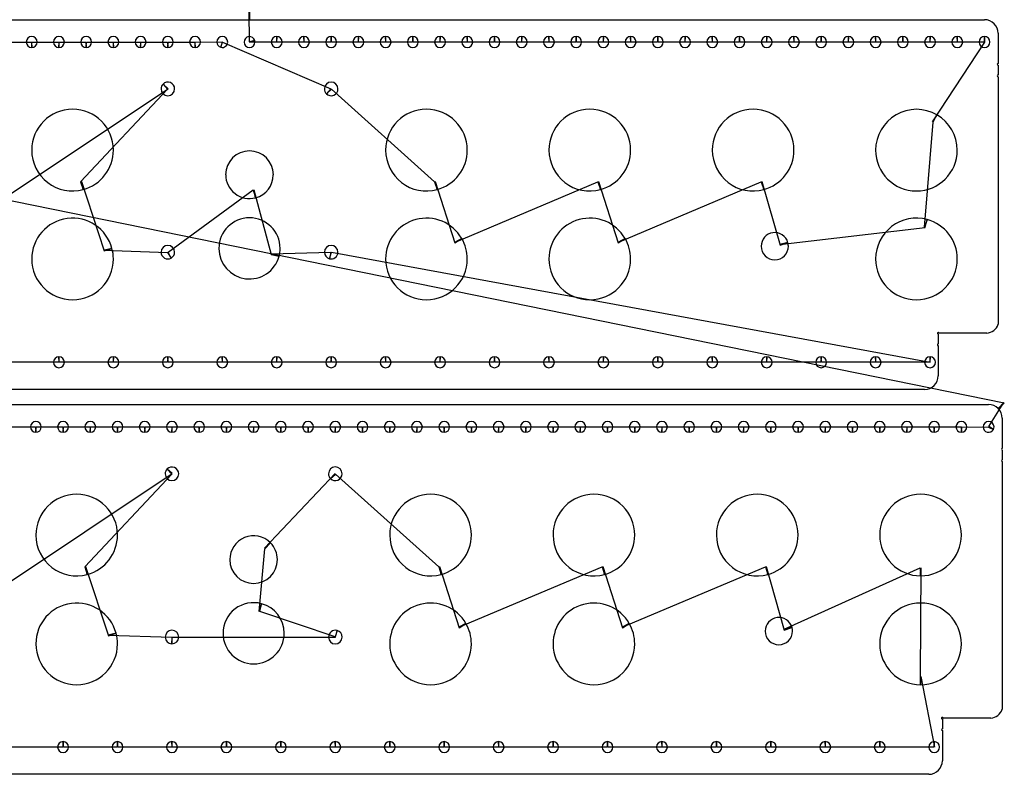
# Model space of a CAD drawing. Header units: inches. Extents: x 1 to 28.8, y 1 to 43.4.
# Tile 4 of 5: x 10.5 to 28.6, y 22.4 to 36.3. Entities that reach past the tile are written whole.
import ezdxf

# ---------------------------------------------------------------- set-up
doc = ezdxf.new("R2010")
doc.units = ezdxf.units.IN
doc.layers.get('0').update_dxf_attribs({"linetype": 'CONTINUOUS'})
doc.layers.add('3', color=7, linetype='CONTINUOUS')
doc.layers.add('9', color=7, linetype='CONTINUOUS')

msp = doc.modelspace()

# ---------------------------------------------------------------- linework, layer by layer
at = {"color": 0, "linetype": 'CONTINUOUS'}
for p, q in [((14.767, 35.845), (14.762, 36.4)), ((10.272, 35.84), (10.764, 35.84)), ((10.772, 35.84), (11.264, 35.84)), ((11.272, 35.84), (11.764, 35.84)), ((11.772, 35.84), (12.264, 35.84)), ((12.272, 35.84), (12.764, 35.84)), ((12.772, 35.84), (13.264, 35.84)), ((13.272, 35.84), (13.764, 35.84)), ((13.772, 35.84), (14.264, 35.841)), ((14.272, 35.839), (16.264, 34.982)), ((15.264, 35.84), (14.769, 35.836)), ((15.764, 35.84), (15.272, 35.84)), ((16.264, 35.84), (15.772, 35.84)), ((16.764, 35.84), (16.272, 35.84)), ((17.264, 35.84), (16.772, 35.84)), ((17.764, 35.84), (17.272, 35.84)), ((18.264, 35.84), (17.772, 35.84)), ((18.764, 35.84), (18.272, 35.84)), ((19.264, 35.84), (18.772, 35.84)), ((19.764, 35.84), (19.272, 35.84)), ((20.264, 35.84), (19.772, 35.84)), ((20.764, 35.84), (20.272, 35.84)), ((21.264, 35.84), (20.772, 35.84)), ((21.764, 35.84), (21.272, 35.84)), ((22.264, 35.84), (21.772, 35.84)), ((22.764, 35.84), (22.272, 35.84)), ((23.264, 35.84), (22.772, 35.84)), ((23.764, 35.84), (23.272, 35.84)), ((24.264, 35.84), (23.772, 35.84)), ((24.764, 35.84), (24.272, 35.84)), ((25.264, 35.84), (24.772, 35.84)), ((25.764, 35.84), (25.272, 35.84)), ((26.264, 35.84), (25.772, 35.84)), ((26.764, 35.84), (26.272, 35.84)), ((27.264, 35.84), (26.772, 35.84)), ((27.764, 35.84), (27.272, 35.84)), ((27.312, 34.376), (28.272, 35.84)), ((28.264, 35.84), (27.772, 35.84)), ((9.035, 32.159), (13.272, 34.982)), ((13.264, 34.974), (11.667, 33.272)), ((16.272, 34.974), (18.167, 33.272)), ((27.167, 32.435), (27.324, 34.37)), ((28.632, 29.206), (8.667, 33.272)), ((11.68, 33.275), (12.099, 32.002)), ((13.273, 31.981), (14.836, 33.122)), ((14.849, 33.125), (15.165, 31.935)), ((18.18, 33.275), (18.541, 32.148)), ((18.535, 32.159), (21.167, 33.272)), ((21.18, 33.275), (21.541, 32.148)), ((21.535, 32.159), (24.167, 33.272)), ((24.18, 33.275), (24.513, 32.108)), ((24.51, 32.12), (27.18, 32.431)), ((12.096, 32.015), (13.263, 31.975)), ((15.168, 31.948), (16.263, 31.979)), ((16.273, 31.976), (27.272, 29.956)), ((11.264, 29.956), (10.272, 29.956)), ((12.264, 29.956), (11.272, 29.956)), ((13.264, 29.956), (12.272, 29.956)), ((14.264, 29.956), (13.272, 29.956)), ((15.264, 29.956), (14.272, 29.956)), ((16.264, 29.956), (15.272, 29.956)), ((17.264, 29.956), (16.272, 29.956)), ((18.264, 29.956), (17.272, 29.956)), ((19.264, 29.956), (18.272, 29.956)), ((20.264, 29.956), (19.272, 29.956)), ((21.264, 29.956), (20.272, 29.956)), ((22.264, 29.956), (21.272, 29.956)), ((23.264, 29.956), (22.272, 29.956)), ((24.264, 29.956), (23.272, 29.956)), ((25.264, 29.956), (24.272, 29.956)), ((26.264, 29.956), (25.272, 29.956)), ((27.264, 29.956), (26.272, 29.956)), ((28.347, 28.772), (28.622, 29.215)), ((10.349, 28.768), (10.84, 28.768)), ((10.849, 28.768), (11.34, 28.768)), ((11.349, 28.768), (11.84, 28.768)), ((11.849, 28.768), (12.34, 28.768)), ((12.349, 28.768), (12.84, 28.768)), ((12.849, 28.768), (13.34, 28.768)), ((13.349, 28.768), (13.84, 28.768)), ((13.849, 28.768), (14.34, 28.768)), ((14.349, 28.768), (14.84, 28.768)), ((14.849, 28.768), (15.34, 28.768)), ((15.349, 28.768), (15.84, 28.768)), ((15.849, 28.768), (16.34, 28.768)), ((16.349, 28.768), (16.84, 28.768)), ((16.849, 28.768), (17.34, 28.768)), ((17.349, 28.768), (17.84, 28.768)), ((17.849, 28.768), (18.34, 28.768)), ((18.349, 28.768), (18.84, 28.768)), ((18.849, 28.768), (19.34, 28.768)), ((19.349, 28.768), (19.84, 28.768)), ((19.849, 28.768), (20.34, 28.768)), ((20.349, 28.768), (20.84, 28.768)), ((20.849, 28.768), (21.34, 28.768)), ((21.349, 28.768), (21.84, 28.768)), ((21.849, 28.768), (22.34, 28.768)), ((22.349, 28.768), (22.84, 28.768)), ((22.849, 28.768), (23.34, 28.768)), ((23.349, 28.768), (23.84, 28.768)), ((23.849, 28.768), (24.34, 28.768)), ((24.349, 28.768), (24.84, 28.768)), ((24.849, 28.768), (25.34, 28.768)), ((25.349, 28.768), (25.84, 28.768)), ((25.849, 28.768), (26.34, 28.768)), ((26.349, 28.768), (26.84, 28.768)), ((26.849, 28.768), (27.34, 28.768)), ((27.349, 28.768), (27.84, 28.768)), ((27.849, 28.768), (28.342, 28.764)), ((9.111, 25.087), (13.348, 27.909)), ((13.34, 27.902), (11.743, 26.199)), ((15.043, 26.537), (16.34, 27.909)), ((16.348, 27.902), (18.243, 26.199)), ((14.945, 25.376), (15.052, 26.528)), ((11.756, 26.203), (12.176, 24.93)), ((18.256, 26.203), (18.617, 25.075)), ((18.611, 25.087), (21.243, 26.199)), ((21.256, 26.203), (21.617, 25.075)), ((21.611, 25.087), (24.243, 26.199)), ((24.256, 26.203), (24.589, 25.035)), ((24.586, 25.048), (27.088, 26.181)), ((27.101, 26.181), (27.088, 24.181)), ((16.339, 24.907), (14.957, 25.373)), ((12.172, 24.942), (13.339, 24.905)), ((13.35, 24.905), (16.349, 24.904)), ((27.101, 24.181), (27.349, 22.884)), ((11.34, 22.884), (10.349, 22.884)), ((12.34, 22.884), (11.349, 22.884)), ((13.34, 22.884), (12.349, 22.884)), ((14.34, 22.884), (13.349, 22.884)), ((15.34, 22.884), (14.349, 22.884)), ((16.34, 22.884), (15.349, 22.884)), ((17.34, 22.884), (16.349, 22.884)), ((18.34, 22.884), (17.349, 22.884)), ((19.34, 22.884), (18.349, 22.884)), ((20.34, 22.884), (19.349, 22.884)), ((21.34, 22.884), (20.349, 22.884)), ((22.34, 22.884), (21.349, 22.884)), ((23.34, 22.884), (22.349, 22.884)), ((24.34, 22.884), (23.349, 22.884)), ((25.34, 22.884), (24.349, 22.884)), ((26.34, 22.884), (25.349, 22.884)), ((27.34, 22.884), (26.349, 22.884))]:
    msp.add_line(p, q, dxfattribs=at)
at = {"layer": '3', "color": 3, "linetype": 'CONTINUOUS'}
for p, q in [((1.268, 36.25), (14.768, 36.25)), ((14.768, 36.25), (28.268, 36.25)), ((28.518, 36), (28.518, 35.445)), ((28.518, 35.415), (28.518, 35.233)), ((28.518, 35.203), (28.518, 30.653)), ((27.418, 30.473), (27.418, 30.291)), ((28.309, 30.488), (27.433, 30.488)), ((27.418, 30.261), (27.418, 29.706)), ((27.168, 29.456), (2.368, 29.456)), ((1.344, 29.178), (28.344, 29.178)), ((28.594, 28.928), (28.594, 28.373)), ((28.594, 28.343), (28.594, 28.161)), ((28.594, 28.131), (28.594, 23.58)), ((27.494, 23.401), (27.494, 23.219)), ((28.385, 23.416), (27.509, 23.416)), ((27.494, 23.189), (27.494, 22.634)), ((27.244, 22.384), (2.444, 22.384))]:
    msp.add_line(p, q, dxfattribs=at)
for centre, radius, start, end in [((28.268, 36), 0.25, 0, 90), ((10.768, 35.84), 0.1, 360, 180), ((10.768, 35.84), 0.1, 180, 270), ((10.768, 35.84), 0.1, 270, 0), ((11.268, 35.84), 0.1, 360, 180), ((11.268, 35.84), 0.1, 180, 270), ((11.268, 35.84), 0.1, 270, 0), ((11.768, 35.84), 0.1, 360, 180), ((11.768, 35.84), 0.1, 180, 270), ((11.768, 35.84), 0.1, 270, 0), ((12.268, 35.84), 0.1, 360, 180), ((12.268, 35.84), 0.1, 180, 270), ((12.268, 35.84), 0.1, 270, 0), ((12.768, 35.84), 0.1, 360, 180), ((12.768, 35.84), 0.1, 180, 270), ((12.768, 35.84), 0.1, 270, 0), ((13.268, 35.84), 0.1, 360, 180), ((13.268, 35.84), 0.1, 180, 270), ((13.268, 35.84), 0.1, 270, 0), ((13.768, 35.84), 0.1, 360, 180), ((13.768, 35.84), 0.1, 180, 270), ((13.768, 35.84), 0.1, 270, 0), ((14.268, 35.84), 0.1, 360, 180), ((14.268, 35.84), 0.1, 180, 255), ((14.268, 35.84), 0.1, 255, 0), ((14.768, 35.84), 0.1, 15, 180), ((14.768, 35.84), 0.1, 180, 360), ((14.768, 35.84), 0.1, 360, 15), ((15.268, 35.84), 0.1, 90, 180), ((15.268, 35.84), 0.1, 180, 360), ((15.268, 35.84), 0.1, 360, 90), ((15.768, 35.84), 0.1, 90, 180), ((15.768, 35.84), 0.1, 180, 360), ((15.768, 35.84), 0.1, 360, 90), ((16.268, 35.84), 0.1, 90, 180), ((16.268, 35.84), 0.1, 180, 360), ((16.268, 35.84), 0.1, 360, 90), ((16.768, 35.84), 0.1, 90, 180), ((16.768, 35.84), 0.1, 180, 360), ((16.768, 35.84), 0.1, 360, 90), ((17.268, 35.84), 0.1, 90, 180), ((17.268, 35.84), 0.1, 180, 360), ((17.268, 35.84), 0.1, 360, 90), ((17.768, 35.84), 0.1, 90, 180), ((17.768, 35.84), 0.1, 180, 360), ((17.768, 35.84), 0.1, 360, 90), ((18.268, 35.84), 0.1, 90, 180), ((18.268, 35.84), 0.1, 180, 360), ((18.268, 35.84), 0.1, 360, 90), ((18.768, 35.84), 0.1, 90, 180), ((18.768, 35.84), 0.1, 180, 360), ((18.768, 35.84), 0.1, 360, 90), ((19.268, 35.84), 0.1, 90, 180), ((19.268, 35.84), 0.1, 180, 360), ((19.268, 35.84), 0.1, 360, 90), ((19.768, 35.84), 0.1, 90, 180), ((19.768, 35.84), 0.1, 180, 360), ((19.768, 35.84), 0.1, 360, 90), ((20.268, 35.84), 0.1, 90, 180), ((20.268, 35.84), 0.1, 180, 360), ((20.268, 35.84), 0.1, 360, 90), ((20.768, 35.84), 0.1, 90, 180), ((20.768, 35.84), 0.1, 180, 360), ((20.768, 35.84), 0.1, 360, 90), ((21.268, 35.84), 0.1, 90, 180), ((21.268, 35.84), 0.1, 180, 360), ((21.268, 35.84), 0.1, 360, 90), ((21.768, 35.84), 0.1, 90, 180), ((21.768, 35.84), 0.1, 180, 360), ((21.768, 35.84), 0.1, 360, 90), ((22.268, 35.84), 0.1, 90, 180), ((22.268, 35.84), 0.1, 180, 360), ((22.268, 35.84), 0.1, 360, 90), ((22.768, 35.84), 0.1, 90, 180), ((22.768, 35.84), 0.1, 180, 360), ((22.768, 35.84), 0.1, 360, 90), ((23.268, 35.84), 0.1, 90, 180), ((23.268, 35.84), 0.1, 180, 360), ((23.268, 35.84), 0.1, 360, 90), ((23.768, 35.84), 0.1, 90, 180), ((23.768, 35.84), 0.1, 180, 360), ((23.768, 35.84), 0.1, 360, 90), ((24.268, 35.84), 0.1, 90, 180), ((24.268, 35.84), 0.1, 180, 360), ((24.268, 35.84), 0.1, 360, 90), ((24.768, 35.84), 0.1, 90, 180), ((24.768, 35.84), 0.1, 180, 360), ((24.768, 35.84), 0.1, 360, 90), ((25.268, 35.84), 0.1, 90, 180), ((25.268, 35.84), 0.1, 180, 360), ((25.268, 35.84), 0.1, 360, 90), ((25.768, 35.84), 0.1, 90, 180), ((25.768, 35.84), 0.1, 180, 360), ((25.768, 35.84), 0.1, 360, 90), ((26.268, 35.84), 0.1, 90, 180), ((26.268, 35.84), 0.1, 180, 360), ((26.268, 35.84), 0.1, 360, 90), ((26.768, 35.84), 0.1, 90, 180), ((26.768, 35.84), 0.1, 180, 360), ((26.768, 35.84), 0.1, 360, 90), ((27.268, 35.84), 0.1, 90, 180), ((27.268, 35.84), 0.1, 180, 360), ((27.268, 35.84), 0.1, 360, 90), ((27.768, 35.84), 0.1, 90, 180), ((27.768, 35.84), 0.1, 180, 360), ((27.768, 35.84), 0.1, 360, 90), ((28.268, 35.84), 0.1, 90, 180), ((28.268, 35.84), 0.1, 180, 360), ((28.268, 35.84), 0.1, 360, 90), ((28.518, 35.43), 0.015, 90, 270), ((13.268, 34.978), 0.125, 360, 135), ((16.268, 34.978), 0.125, 360, 180), ((28.518, 35.218), 0.015, 90, 270), ((13.268, 34.978), 0.125, 135, 180), ((13.268, 34.978), 0.125, 180, 360), ((16.268, 34.978), 0.125, 180, 225), ((16.268, 34.978), 0.125, 225, 0), ((11.518, 33.853), 0.75, 360, 180), ((18.018, 33.853), 0.75, 360, 180), ((21.018, 33.853), 0.75, 360, 180), ((24.018, 33.853), 0.75, 360, 180), ((27.018, 33.853), 0.75, 60, 180), ((27.018, 33.853), 0.75, 360, 60), ((11.518, 33.853), 0.75, 180, 285), ((11.518, 33.853), 0.75, 285, 0), ((14.768, 33.401), 0.438, 360, 180), ((18.018, 33.853), 0.75, 180, 285), ((18.018, 33.853), 0.75, 285, 0), ((21.018, 33.853), 0.75, 180, 285), ((21.018, 33.853), 0.75, 285, 0), ((24.018, 33.853), 0.75, 180, 285), ((24.018, 33.853), 0.75, 285, 0), ((27.018, 33.853), 0.75, 180, 360), ((14.768, 33.401), 0.437, 180, 285), ((14.768, 33.401), 0.437, 285, 0), ((11.518, 31.853), 0.75, 15, 180), ((14.768, 32.048), 0.562, 360, 180), ((18.018, 31.853), 0.75, 30, 180), ((21.018, 31.853), 0.75, 30, 180), ((27.018, 31.853), 0.75, 75, 180), ((27.018, 31.853), 0.75, 360, 75), ((18.018, 31.853), 0.75, 360, 30), ((21.018, 31.853), 0.75, 360, 30), ((24.415, 32.088), 0.25, 15, 180), ((11.518, 31.853), 0.75, 360, 15), ((13.268, 31.978), 0.125, 360, 180), ((14.768, 32.048), 0.562, 180, 345), ((14.768, 32.048), 0.562, 345, 0), ((16.268, 31.978), 0.125, 360, 180), ((24.415, 32.088), 0.25, 180, 360), ((24.415, 32.088), 0.25, 360, 15), ((11.518, 31.853), 0.75, 180, 360), ((13.268, 31.978), 0.125, 180, 300), ((13.268, 31.978), 0.125, 300, 0), ((16.268, 31.978), 0.125, 180, 255), ((16.268, 31.978), 0.125, 255, 0), ((18.018, 31.853), 0.75, 180, 360), ((21.018, 31.853), 0.75, 180, 360), ((27.018, 31.853), 0.75, 180, 360), ((28.283, 30.737), 0.25, 275.9399, 340.3052), ((27.418, 30.488), 0.015, 135, 270), ((27.418, 30.488), 0.015, 360, 135), ((27.418, 30.276), 0.015, 90, 270), ((11.268, 29.956), 0.1, 90, 180), ((11.268, 29.956), 0.1, 360, 90), ((12.268, 29.956), 0.1, 90, 180), ((12.268, 29.956), 0.1, 360, 90), ((13.268, 29.956), 0.1, 90, 180), ((13.268, 29.956), 0.1, 360, 90), ((14.268, 29.956), 0.1, 90, 180), ((14.268, 29.956), 0.1, 360, 90), ((15.268, 29.956), 0.1, 90, 180), ((15.268, 29.956), 0.1, 360, 90), ((16.268, 29.956), 0.1, 90, 180), ((16.268, 29.956), 0.1, 360, 90), ((17.268, 29.956), 0.1, 90, 180), ((17.268, 29.956), 0.1, 360, 90), ((18.268, 29.956), 0.1, 90, 180), ((18.268, 29.956), 0.1, 360, 90), ((19.268, 29.956), 0.1, 90, 180), ((19.268, 29.956), 0.1, 360, 90), ((20.268, 29.956), 0.1, 90, 180), ((20.268, 29.956), 0.1, 360, 90), ((21.268, 29.956), 0.1, 90, 180), ((21.268, 29.956), 0.1, 360, 90), ((22.268, 29.956), 0.1, 90, 180), ((22.268, 29.956), 0.1, 360, 90), ((23.268, 29.956), 0.1, 90, 180), ((23.268, 29.956), 0.1, 360, 90), ((24.268, 29.956), 0.1, 90, 180), ((24.268, 29.956), 0.1, 360, 90), ((25.268, 29.956), 0.1, 90, 180), ((25.268, 29.956), 0.1, 360, 90), ((26.268, 29.956), 0.1, 90, 180), ((26.268, 29.956), 0.1, 360, 90), ((27.268, 29.956), 0.1, 90, 180), ((27.268, 29.956), 0.1, 360, 90), ((11.268, 29.956), 0.1, 180, 360), ((12.268, 29.956), 0.1, 180, 360), ((13.268, 29.956), 0.1, 180, 360), ((14.268, 29.956), 0.1, 180, 360), ((15.268, 29.956), 0.1, 180, 360), ((16.268, 29.956), 0.1, 180, 360), ((17.268, 29.956), 0.1, 180, 360), ((18.268, 29.956), 0.1, 180, 360), ((19.268, 29.956), 0.1, 180, 360), ((20.268, 29.956), 0.1, 180, 360), ((21.268, 29.956), 0.1, 180, 360), ((22.268, 29.956), 0.1, 180, 360), ((23.268, 29.956), 0.1, 180, 360), ((24.268, 29.956), 0.1, 180, 360), ((25.268, 29.956), 0.1, 180, 360), ((26.268, 29.956), 0.1, 180, 360), ((27.268, 29.956), 0.1, 180, 360), ((27.168, 29.706), 0.25, 270, 360), ((28.344, 28.928), 0.25, 45, 90), ((28.344, 28.928), 0.25, 0, 45), ((10.844, 28.768), 0.1, 360, 180), ((10.844, 28.768), 0.1, 180, 270), ((10.844, 28.768), 0.1, 270, 0), ((11.344, 28.768), 0.1, 360, 180), ((11.344, 28.768), 0.1, 180, 270), ((11.344, 28.768), 0.1, 270, 0), ((11.844, 28.768), 0.1, 360, 180), ((11.844, 28.768), 0.1, 180, 270), ((11.844, 28.768), 0.1, 270, 0), ((12.344, 28.768), 0.1, 360, 180), ((12.344, 28.768), 0.1, 180, 270), ((12.344, 28.768), 0.1, 270, 0), ((12.844, 28.768), 0.1, 360, 180), ((12.844, 28.768), 0.1, 180, 270), ((12.844, 28.768), 0.1, 270, 0), ((13.344, 28.768), 0.1, 360, 180), ((13.344, 28.768), 0.1, 180, 270), ((13.344, 28.768), 0.1, 270, 0), ((13.844, 28.768), 0.1, 360, 180), ((13.844, 28.768), 0.1, 180, 270), ((13.844, 28.768), 0.1, 270, 0), ((14.344, 28.768), 0.1, 360, 180), ((14.344, 28.768), 0.1, 180, 270), ((14.344, 28.768), 0.1, 270, 0), ((14.844, 28.768), 0.1, 360, 180), ((14.844, 28.768), 0.1, 180, 270), ((14.844, 28.768), 0.1, 270, 0), ((15.344, 28.768), 0.1, 360, 180), ((15.344, 28.768), 0.1, 180, 270), ((15.344, 28.768), 0.1, 270, 0), ((15.844, 28.768), 0.1, 360, 180), ((15.844, 28.768), 0.1, 180, 270), ((15.844, 28.768), 0.1, 270, 0), ((16.344, 28.768), 0.1, 360, 180), ((16.344, 28.768), 0.1, 180, 270), ((16.344, 28.768), 0.1, 270, 0), ((16.844, 28.768), 0.1, 360, 180), ((16.844, 28.768), 0.1, 180, 270), ((16.844, 28.768), 0.1, 270, 0), ((17.344, 28.768), 0.1, 360, 180), ((17.344, 28.768), 0.1, 180, 270), ((17.344, 28.768), 0.1, 270, 0), ((17.844, 28.768), 0.1, 360, 180), ((17.844, 28.768), 0.1, 180, 270), ((17.844, 28.768), 0.1, 270, 0), ((18.344, 28.768), 0.1, 360, 180), ((18.344, 28.768), 0.1, 180, 270), ((18.344, 28.768), 0.1, 270, 0), ((18.844, 28.768), 0.1, 360, 180), ((18.844, 28.768), 0.1, 180, 270), ((18.844, 28.768), 0.1, 270, 0), ((19.344, 28.768), 0.1, 360, 180), ((19.344, 28.768), 0.1, 180, 270), ((19.344, 28.768), 0.1, 270, 0), ((19.844, 28.768), 0.1, 360, 180), ((19.844, 28.768), 0.1, 180, 270), ((19.844, 28.768), 0.1, 270, 0), ((20.344, 28.768), 0.1, 360, 180), ((20.344, 28.768), 0.1, 180, 270), ((20.344, 28.768), 0.1, 270, 0), ((20.844, 28.768), 0.1, 360, 180), ((20.844, 28.768), 0.1, 180, 270), ((20.844, 28.768), 0.1, 270, 0), ((21.344, 28.768), 0.1, 360, 180), ((21.344, 28.768), 0.1, 180, 270), ((21.344, 28.768), 0.1, 270, 0), ((21.844, 28.768), 0.1, 360, 180), ((21.844, 28.768), 0.1, 180, 270), ((21.844, 28.768), 0.1, 270, 0), ((22.344, 28.768), 0.1, 360, 180), ((22.344, 28.768), 0.1, 180, 270), ((22.344, 28.768), 0.1, 270, 0), ((22.844, 28.768), 0.1, 360, 180), ((22.844, 28.768), 0.1, 180, 270), ((22.844, 28.768), 0.1, 270, 0), ((23.344, 28.768), 0.1, 360, 180), ((23.344, 28.768), 0.1, 180, 270), ((23.344, 28.768), 0.1, 270, 0), ((23.844, 28.768), 0.1, 360, 180), ((23.844, 28.768), 0.1, 180, 270), ((23.844, 28.768), 0.1, 270, 0), ((24.344, 28.768), 0.1, 360, 180), ((24.344, 28.768), 0.1, 180, 270), ((24.344, 28.768), 0.1, 270, 0), ((24.844, 28.768), 0.1, 360, 180), ((24.844, 28.768), 0.1, 180, 270), ((24.844, 28.768), 0.1, 270, 0), ((25.344, 28.768), 0.1, 360, 180), ((25.344, 28.768), 0.1, 180, 270), ((25.344, 28.768), 0.1, 270, 0), ((25.844, 28.768), 0.1, 360, 180), ((25.844, 28.768), 0.1, 180, 270), ((25.844, 28.768), 0.1, 270, 0), ((26.344, 28.768), 0.1, 360, 180), ((26.344, 28.768), 0.1, 180, 270), ((26.344, 28.768), 0.1, 270, 0), ((26.844, 28.768), 0.1, 360, 180), ((26.844, 28.768), 0.1, 180, 270), ((26.844, 28.768), 0.1, 270, 0), ((27.344, 28.768), 0.1, 360, 180), ((27.344, 28.768), 0.1, 180, 270), ((27.344, 28.768), 0.1, 270, 0), ((27.844, 28.768), 0.1, 360, 180), ((27.844, 28.768), 0.1, 180, 270), ((27.844, 28.768), 0.1, 270, 0), ((28.344, 28.768), 0.1, 360, 180), ((28.344, 28.768), 0.1, 180, 330), ((28.344, 28.768), 0.1, 330, 0), ((28.594, 28.358), 0.015, 90, 270), ((28.594, 28.146), 0.015, 90, 270), ((13.344, 27.906), 0.125, 135, 180), ((13.344, 27.906), 0.125, 180, 360), ((13.344, 27.906), 0.125, 360, 135), ((16.344, 27.906), 0.125, 360, 180), ((16.344, 27.906), 0.125, 180, 225), ((16.344, 27.906), 0.125, 225, 0), ((11.594, 26.781), 0.75, 360, 180), ((18.094, 26.781), 0.75, 360, 180), ((21.094, 26.781), 0.75, 360, 180), ((24.094, 26.781), 0.75, 360, 180), ((27.094, 26.781), 0.75, 360, 180), ((11.594, 26.781), 0.75, 180, 285), ((11.594, 26.781), 0.75, 285, 0), ((14.844, 26.329), 0.437, 45, 180), ((18.094, 26.781), 0.75, 180, 285), ((18.094, 26.781), 0.75, 285, 0), ((21.094, 26.781), 0.75, 180, 285), ((21.094, 26.781), 0.75, 285, 0), ((24.094, 26.781), 0.75, 180, 285), ((24.094, 26.781), 0.75, 285, 0), ((27.094, 26.781), 0.75, 180, 270), ((27.094, 26.781), 0.75, 270, 0), ((14.844, 26.329), 0.437, 360, 45), ((14.844, 26.329), 0.438, 180, 360), ((11.594, 24.781), 0.75, 15, 180), ((14.844, 24.976), 0.562, 75, 180), ((14.844, 24.976), 0.562, 360, 75), ((18.094, 24.781), 0.75, 30, 180), ((21.094, 24.781), 0.75, 30, 180), ((27.094, 24.781), 0.75, 360, 180), ((18.094, 24.781), 0.75, 360, 30), ((21.094, 24.781), 0.75, 360, 30), ((24.491, 25.016), 0.25, 15, 180), ((11.594, 24.781), 0.75, 360, 15), ((13.344, 24.906), 0.125, 360, 180), ((14.844, 24.976), 0.562, 180, 360), ((16.344, 24.905), 0.125, 75, 180), ((16.344, 24.905), 0.125, 360, 75), ((24.491, 25.016), 0.25, 180, 360), ((24.491, 25.016), 0.25, 360, 15), ((11.594, 24.781), 0.75, 180, 360), ((13.344, 24.906), 0.125, 180, 270), ((13.344, 24.906), 0.125, 270, 0), ((16.344, 24.905), 0.125, 180, 360), ((18.094, 24.781), 0.75, 180, 360), ((21.094, 24.781), 0.75, 180, 360), ((27.094, 24.781), 0.75, 180, 270), ((27.094, 24.781), 0.75, 270, 0), ((28.359, 23.664), 0.25, 275.9399, 340.3052), ((27.494, 23.416), 0.015, 135, 270), ((27.494, 23.416), 0.015, 360, 135), ((27.494, 23.204), 0.015, 90, 270), ((11.344, 22.884), 0.1, 90, 180), ((11.344, 22.884), 0.1, 360, 90), ((12.344, 22.884), 0.1, 90, 180), ((12.344, 22.884), 0.1, 360, 90), ((13.344, 22.884), 0.1, 90, 180), ((13.344, 22.884), 0.1, 360, 90), ((14.344, 22.884), 0.1, 90, 180), ((14.344, 22.884), 0.1, 360, 90), ((15.344, 22.884), 0.1, 90, 180), ((15.344, 22.884), 0.1, 360, 90), ((16.344, 22.884), 0.1, 90, 180), ((16.344, 22.884), 0.1, 360, 90), ((17.344, 22.884), 0.1, 90, 180), ((17.344, 22.884), 0.1, 360, 90), ((18.344, 22.884), 0.1, 90, 180), ((18.344, 22.884), 0.1, 360, 90), ((19.344, 22.884), 0.1, 90, 180), ((19.344, 22.884), 0.1, 360, 90), ((20.344, 22.884), 0.1, 90, 180), ((20.344, 22.884), 0.1, 360, 90), ((21.344, 22.884), 0.1, 90, 180), ((21.344, 22.884), 0.1, 360, 90), ((22.344, 22.884), 0.1, 90, 180), ((22.344, 22.884), 0.1, 360, 90), ((23.344, 22.884), 0.1, 90, 180), ((23.344, 22.884), 0.1, 360, 90), ((24.344, 22.884), 0.1, 90, 180), ((24.344, 22.884), 0.1, 360, 90), ((25.344, 22.884), 0.1, 90, 180), ((25.344, 22.884), 0.1, 360, 90), ((26.344, 22.884), 0.1, 90, 180), ((26.344, 22.884), 0.1, 360, 90), ((27.344, 22.884), 0.1, 90, 180), ((27.344, 22.884), 0.1, 360, 90), ((11.344, 22.884), 0.1, 180, 360), ((12.344, 22.884), 0.1, 180, 360), ((13.344, 22.884), 0.1, 180, 360), ((14.344, 22.884), 0.1, 180, 360), ((15.344, 22.884), 0.1, 180, 360), ((16.344, 22.884), 0.1, 180, 360), ((17.344, 22.884), 0.1, 180, 360), ((18.344, 22.884), 0.1, 180, 360), ((19.344, 22.884), 0.1, 180, 360), ((20.344, 22.884), 0.1, 180, 360), ((21.344, 22.884), 0.1, 180, 360), ((22.344, 22.884), 0.1, 180, 360), ((23.344, 22.884), 0.1, 180, 360), ((24.344, 22.884), 0.1, 180, 360), ((25.344, 22.884), 0.1, 180, 360), ((26.344, 22.884), 0.1, 180, 360), ((27.344, 22.884), 0.1, 180, 360), ((27.244, 22.634), 0.25, 270, 360)]:
    msp.add_arc(centre, radius, start, end, dxfattribs=at)
at = {"layer": '9', "color": 9, "linetype": 'CONTINUOUS'}
for p, q in [((14.762, 36.4), (14.768, 36.25)), ((14.768, 36.25), (14.775, 36.4)), ((10.764, 35.84), (10.768, 35.74)), ((10.768, 35.74), (10.772, 35.84)), ((11.264, 35.84), (11.268, 35.74)), ((11.268, 35.74), (11.272, 35.84)), ((11.764, 35.84), (11.768, 35.74)), ((11.768, 35.74), (11.772, 35.84)), ((12.264, 35.84), (12.268, 35.74)), ((12.268, 35.74), (12.272, 35.84)), ((12.764, 35.84), (12.768, 35.74)), ((12.768, 35.74), (12.772, 35.84)), ((13.264, 35.84), (13.268, 35.74)), ((13.268, 35.74), (13.272, 35.84)), ((13.764, 35.84), (13.768, 35.74)), ((13.768, 35.74), (13.772, 35.84)), ((14.264, 35.841), (14.242, 35.744)), ((14.242, 35.744), (14.272, 35.839)), ((14.865, 35.866), (14.767, 35.845)), ((14.769, 35.836), (14.865, 35.866)), ((15.268, 35.94), (15.264, 35.84)), ((15.272, 35.84), (15.268, 35.94)), ((15.768, 35.94), (15.764, 35.84)), ((15.772, 35.84), (15.768, 35.94)), ((16.268, 35.94), (16.264, 35.84)), ((16.272, 35.84), (16.268, 35.94)), ((16.768, 35.94), (16.764, 35.84)), ((16.772, 35.84), (16.768, 35.94)), ((17.268, 35.94), (17.264, 35.84)), ((17.272, 35.84), (17.268, 35.94)), ((17.768, 35.94), (17.764, 35.84)), ((17.772, 35.84), (17.768, 35.94)), ((18.268, 35.94), (18.264, 35.84)), ((18.272, 35.84), (18.268, 35.94)), ((18.768, 35.94), (18.764, 35.84)), ((18.772, 35.84), (18.768, 35.94)), ((19.268, 35.94), (19.264, 35.84)), ((19.272, 35.84), (19.268, 35.94)), ((19.768, 35.94), (19.764, 35.84)), ((19.772, 35.84), (19.768, 35.94)), ((20.268, 35.94), (20.264, 35.84)), ((20.272, 35.84), (20.268, 35.94)), ((20.768, 35.94), (20.764, 35.84)), ((20.772, 35.84), (20.768, 35.94)), ((21.268, 35.94), (21.264, 35.84)), ((21.272, 35.84), (21.268, 35.94)), ((21.768, 35.94), (21.764, 35.84)), ((21.772, 35.84), (21.768, 35.94)), ((22.268, 35.94), (22.264, 35.84)), ((22.272, 35.84), (22.268, 35.94)), ((22.768, 35.94), (22.764, 35.84)), ((22.772, 35.84), (22.768, 35.94)), ((23.268, 35.94), (23.264, 35.84)), ((23.272, 35.84), (23.268, 35.94)), ((23.768, 35.94), (23.764, 35.84)), ((23.772, 35.84), (23.768, 35.94)), ((24.268, 35.94), (24.264, 35.84)), ((24.272, 35.84), (24.268, 35.94)), ((24.768, 35.94), (24.764, 35.84)), ((24.772, 35.84), (24.768, 35.94)), ((25.268, 35.94), (25.264, 35.84)), ((25.272, 35.84), (25.268, 35.94)), ((25.768, 35.94), (25.764, 35.84)), ((25.772, 35.84), (25.768, 35.94)), ((26.268, 35.94), (26.264, 35.84)), ((26.272, 35.84), (26.268, 35.94)), ((26.768, 35.94), (26.764, 35.84)), ((26.772, 35.84), (26.768, 35.94)), ((27.268, 35.94), (27.264, 35.84)), ((27.272, 35.84), (27.268, 35.94)), ((27.768, 35.94), (27.764, 35.84)), ((27.772, 35.84), (27.768, 35.94)), ((28.268, 35.94), (28.264, 35.84)), ((28.272, 35.84), (28.268, 35.94)), ((13.272, 34.982), (13.18, 35.066)), ((13.18, 35.066), (13.264, 34.974)), ((16.264, 34.982), (16.18, 34.89)), ((16.18, 34.89), (16.272, 34.974)), ((27.393, 34.503), (27.312, 34.376)), ((27.324, 34.37), (27.393, 34.503)), ((11.667, 33.272), (11.712, 33.129)), ((11.712, 33.129), (11.68, 33.275)), ((14.836, 33.122), (14.881, 32.979)), ((14.881, 32.979), (14.849, 33.125)), ((18.167, 33.272), (18.212, 33.129)), ((18.212, 33.129), (18.18, 33.275)), ((21.167, 33.272), (21.212, 33.129)), ((21.212, 33.129), (21.18, 33.275)), ((24.167, 33.272), (24.212, 33.129)), ((24.212, 33.129), (24.18, 33.275)), ((27.212, 32.578), (27.167, 32.435)), ((27.18, 32.431), (27.212, 32.578)), ((18.668, 32.228), (18.535, 32.159)), ((18.541, 32.148), (18.668, 32.228)), ((21.668, 32.228), (21.535, 32.159)), ((21.541, 32.148), (21.668, 32.228)), ((12.243, 32.047), (12.096, 32.015)), ((12.099, 32.002), (12.243, 32.047)), ((24.656, 32.153), (24.51, 32.12)), ((24.513, 32.108), (24.656, 32.153)), ((13.263, 31.975), (13.331, 31.87)), ((13.331, 31.87), (13.273, 31.981)), ((15.165, 31.935), (15.311, 31.903)), ((15.311, 31.903), (15.168, 31.948)), ((16.263, 31.979), (16.236, 31.857)), ((16.236, 31.857), (16.273, 31.976)), ((11.268, 30.056), (11.264, 29.956)), ((11.272, 29.956), (11.268, 30.056)), ((12.268, 30.056), (12.264, 29.956)), ((12.272, 29.956), (12.268, 30.056)), ((13.268, 30.056), (13.264, 29.956)), ((13.272, 29.956), (13.268, 30.056)), ((14.268, 30.056), (14.264, 29.956)), ((14.272, 29.956), (14.268, 30.056)), ((15.268, 30.056), (15.264, 29.956)), ((15.272, 29.956), (15.268, 30.056)), ((16.268, 30.056), (16.264, 29.956)), ((16.272, 29.956), (16.268, 30.056)), ((17.268, 30.056), (17.264, 29.956)), ((17.272, 29.956), (17.268, 30.056)), ((18.268, 30.056), (18.264, 29.956)), ((18.272, 29.956), (18.268, 30.056)), ((19.268, 30.056), (19.264, 29.956)), ((19.272, 29.956), (19.268, 30.056)), ((20.268, 30.056), (20.264, 29.956)), ((20.272, 29.956), (20.268, 30.056)), ((21.268, 30.056), (21.264, 29.956)), ((21.272, 29.956), (21.268, 30.056)), ((22.268, 30.056), (22.264, 29.956)), ((22.272, 29.956), (22.268, 30.056)), ((23.268, 30.056), (23.264, 29.956)), ((23.272, 29.956), (23.268, 30.056)), ((24.268, 30.056), (24.264, 29.956)), ((24.272, 29.956), (24.268, 30.056)), ((25.268, 30.056), (25.264, 29.956)), ((25.272, 29.956), (25.268, 30.056)), ((26.268, 30.056), (26.264, 29.956)), ((26.272, 29.956), (26.268, 30.056)), ((27.268, 30.056), (27.264, 29.956)), ((27.272, 29.956), (27.268, 30.056)), ((28.622, 29.215), (28.521, 29.105)), ((28.521, 29.105), (28.632, 29.206)), ((10.84, 28.768), (10.844, 28.668)), ((10.844, 28.668), (10.849, 28.768)), ((11.34, 28.768), (11.344, 28.668)), ((11.344, 28.668), (11.349, 28.768)), ((11.84, 28.768), (11.844, 28.668)), ((11.844, 28.668), (11.849, 28.768)), ((12.34, 28.768), (12.344, 28.668)), ((12.344, 28.668), (12.349, 28.768)), ((12.84, 28.768), (12.844, 28.668)), ((12.844, 28.668), (12.849, 28.768)), ((13.34, 28.768), (13.344, 28.668)), ((13.344, 28.668), (13.349, 28.768)), ((13.84, 28.768), (13.844, 28.668)), ((13.844, 28.668), (13.849, 28.768)), ((14.34, 28.768), (14.344, 28.668)), ((14.344, 28.668), (14.349, 28.768)), ((14.84, 28.768), (14.844, 28.668)), ((14.844, 28.668), (14.849, 28.768)), ((15.34, 28.768), (15.344, 28.668)), ((15.344, 28.668), (15.349, 28.768)), ((15.84, 28.768), (15.844, 28.668)), ((15.844, 28.668), (15.849, 28.768)), ((16.34, 28.768), (16.344, 28.668)), ((16.344, 28.668), (16.349, 28.768)), ((16.84, 28.768), (16.844, 28.668)), ((16.844, 28.668), (16.849, 28.768)), ((17.34, 28.768), (17.344, 28.668)), ((17.344, 28.668), (17.349, 28.768)), ((17.84, 28.768), (17.844, 28.668)), ((17.844, 28.668), (17.849, 28.768)), ((18.34, 28.768), (18.344, 28.668)), ((18.344, 28.668), (18.349, 28.768)), ((18.84, 28.768), (18.844, 28.668)), ((18.844, 28.668), (18.849, 28.768)), ((19.34, 28.768), (19.344, 28.668)), ((19.344, 28.668), (19.349, 28.768)), ((19.84, 28.768), (19.844, 28.668)), ((19.844, 28.668), (19.849, 28.768)), ((20.34, 28.768), (20.344, 28.668)), ((20.344, 28.668), (20.349, 28.768)), ((20.84, 28.768), (20.844, 28.668)), ((20.844, 28.668), (20.849, 28.768)), ((21.34, 28.768), (21.344, 28.668)), ((21.344, 28.668), (21.349, 28.768)), ((21.84, 28.768), (21.844, 28.668)), ((21.844, 28.668), (21.849, 28.768)), ((22.34, 28.768), (22.344, 28.668)), ((22.344, 28.668), (22.349, 28.768)), ((22.84, 28.768), (22.844, 28.668)), ((22.844, 28.668), (22.849, 28.768)), ((23.34, 28.768), (23.344, 28.668)), ((23.344, 28.668), (23.349, 28.768)), ((23.84, 28.768), (23.844, 28.668)), ((23.844, 28.668), (23.849, 28.768)), ((24.34, 28.768), (24.344, 28.668)), ((24.344, 28.668), (24.349, 28.768)), ((24.84, 28.768), (24.844, 28.668)), ((24.844, 28.668), (24.849, 28.768)), ((25.34, 28.768), (25.344, 28.668)), ((25.344, 28.668), (25.349, 28.768)), ((25.84, 28.768), (25.844, 28.668)), ((25.844, 28.668), (25.849, 28.768)), ((26.34, 28.768), (26.344, 28.668)), ((26.344, 28.668), (26.349, 28.768)), ((26.84, 28.768), (26.844, 28.668)), ((26.844, 28.668), (26.849, 28.768)), ((27.34, 28.768), (27.344, 28.668)), ((27.344, 28.668), (27.349, 28.768)), ((27.84, 28.768), (27.844, 28.668)), ((27.844, 28.668), (27.849, 28.768)), ((28.342, 28.764), (28.431, 28.718)), ((28.431, 28.718), (28.347, 28.772)), ((13.348, 27.909), (13.256, 27.994)), ((13.256, 27.994), (13.34, 27.902)), ((16.34, 27.909), (16.256, 27.817)), ((16.256, 27.817), (16.348, 27.902)), ((15.154, 26.638), (15.043, 26.537)), ((15.052, 26.528), (15.154, 26.638)), ((11.743, 26.199), (11.788, 26.056)), ((11.788, 26.056), (11.756, 26.203)), ((18.243, 26.199), (18.288, 26.056)), ((18.288, 26.056), (18.256, 26.203)), ((21.243, 26.199), (21.288, 26.056)), ((21.288, 26.056), (21.256, 26.203)), ((24.243, 26.199), (24.288, 26.056)), ((24.288, 26.056), (24.256, 26.203)), ((27.088, 26.181), (27.094, 26.031)), ((27.094, 26.031), (27.101, 26.181)), ((14.99, 25.519), (14.945, 25.376)), ((14.957, 25.373), (14.99, 25.519)), ((18.744, 25.156), (18.611, 25.087)), ((18.617, 25.075), (18.744, 25.156)), ((21.744, 25.156), (21.611, 25.087)), ((21.617, 25.075), (21.744, 25.156)), ((12.319, 24.975), (12.172, 24.942)), ((12.176, 24.93), (12.319, 24.975)), ((16.377, 25.026), (16.339, 24.907)), ((16.349, 24.904), (16.377, 25.026)), ((24.732, 25.081), (24.586, 25.048)), ((24.589, 25.035), (24.732, 25.081)), ((13.339, 24.905), (13.344, 24.781)), ((13.344, 24.781), (13.35, 24.905)), ((27.088, 24.181), (27.094, 24.031)), ((27.094, 24.031), (27.101, 24.181)), ((11.344, 22.984), (11.34, 22.884)), ((11.349, 22.884), (11.344, 22.984)), ((12.344, 22.984), (12.34, 22.884)), ((12.349, 22.884), (12.344, 22.984)), ((13.344, 22.984), (13.34, 22.884)), ((13.349, 22.884), (13.344, 22.984)), ((14.344, 22.984), (14.34, 22.884)), ((14.349, 22.884), (14.344, 22.984)), ((15.344, 22.984), (15.34, 22.884)), ((15.349, 22.884), (15.344, 22.984)), ((16.344, 22.984), (16.34, 22.884)), ((16.349, 22.884), (16.344, 22.984)), ((17.344, 22.984), (17.34, 22.884)), ((17.349, 22.884), (17.344, 22.984)), ((18.344, 22.984), (18.34, 22.884)), ((18.349, 22.884), (18.344, 22.984)), ((19.344, 22.984), (19.34, 22.884)), ((19.349, 22.884), (19.344, 22.984)), ((20.344, 22.984), (20.34, 22.884)), ((20.349, 22.884), (20.344, 22.984)), ((21.344, 22.984), (21.34, 22.884)), ((21.349, 22.884), (21.344, 22.984)), ((22.344, 22.984), (22.34, 22.884)), ((22.349, 22.884), (22.344, 22.984)), ((23.344, 22.984), (23.34, 22.884)), ((23.349, 22.884), (23.344, 22.984)), ((24.344, 22.984), (24.34, 22.884)), ((24.349, 22.884), (24.344, 22.984)), ((25.344, 22.984), (25.34, 22.884)), ((25.349, 22.884), (25.344, 22.984)), ((26.344, 22.984), (26.34, 22.884)), ((26.349, 22.884), (26.344, 22.984)), ((27.344, 22.984), (27.34, 22.884)), ((27.349, 22.884), (27.344, 22.984))]:
    msp.add_line(p, q, dxfattribs=at)

doc.saveas('drawing.dxf')
